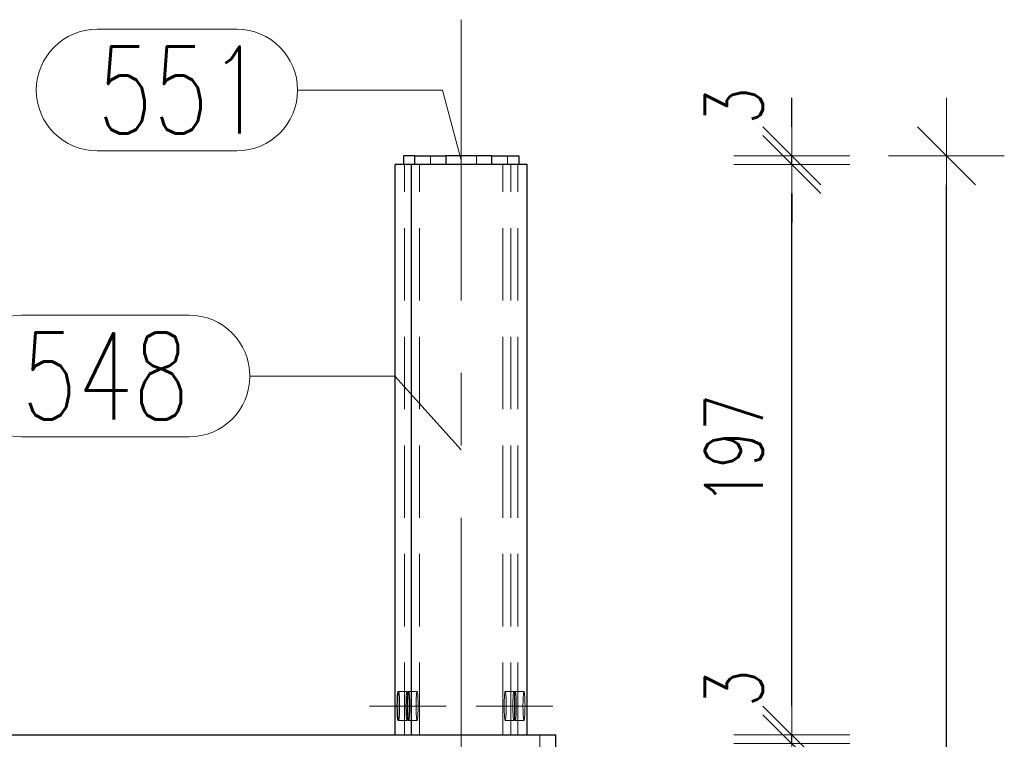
# Model space of a CAD drawing. Header units: millimetres. Extents: x -853 to -247, y 10927 to 11422.
# Tile 37 of 59: x -625 to -591, y 11129 to 11153. Entities that reach past the tile are written whole.
import ezdxf

# ---------------------------------------------------------------- set-up
doc = ezdxf.new("R2010")
doc.units = ezdxf.units.MM
doc.header["$LTSCALE"] = 10
doc.linetypes.add('HIDDEN', pattern=[0.375, 0.25, -0.125])
doc.linetypes.add('MITTE', pattern=[2, 1.25, -0.25, 0.25, -0.25])
doc.layers.get('Defpoints').update_dxf_attribs({"color": 1})
for name, color, linetype, lineweight in [('PS_DIM', 4, 'Continuous', 13), ('PS_Hidden', 2, 'HIDDEN', 9), ('PS_Mid', 5, 'MITTE', 15), ('PS_Pos', 1, 'Continuous', 15), ('PS_Shape', 161, 'Continuous', 30), ('PS_SOLID', 7, 'Continuous', 30)]:
    doc.layers.add(name, color=color, linetype=linetype, lineweight=lineweight)
doc.styles.add('simplex', font='simplex.shx', dxfattribs={"width": 0.75})
doc.dimstyles.new('1_10_PRZ', dxfattribs={"dimtxt": 2, "dimasz": 1, "dimexe": 2, "dimexo": 5, "dimgap": 1, "dimtad": 1, "dimdec": 0, "dimlfac": 10, "dimtxsty": 'simplex', "dimblk": 'dimznak', "dimcen": 2, "dimse1": 1, "dimse2": 1, "dimclrt": 3, "dimadec": 1, "dimazin": 0, "dimtfac": 1, "dimtdec": 0, "dimtix": 1, "dimtmove": 2, "dimatfit": 3, "dimldrblk": 'dim-grot', "dimfxl": 1, "dimarcsym": 0})

# ---------------------------------------------------------------- blocks, each defined once
blk = doc.blocks.new('dimznak')
at = {"color": 0}
for points in [[(0, 2), (0, -2)], [(-2, 0), (2, 0)]]:
    blk.add_lwpolyline(points, dxfattribs=at)
at = {"color": 2}
blk.add_lwpolyline([(1, 1), (-1, -1)], dxfattribs=at)
blk = doc.blocks.new('*D91')
at = {"layer": 'Defpoints', "color": 0, "transparency": 16777216}
for p in [(-606.133, 11128.403), (-598.133, 11128.403), (-606.133, 11121.003)]:
    blk.add_point(p, dxfattribs=at)
at = {"layer": 'PS_DIM', "color": 0, "lineweight": -2, "transparency": 16777216}
blk.add_line((-598.133, 11122.003), (-598.133, 11127.403), dxfattribs=at)
for p, rotation in [((-598.133, 11128.403), 90), ((-598.133, 11121.003), 270)]:
    blk.add_blockref('dimznak', p, dxfattribs=dict(at, rotation=rotation))
at = {"layer": 'PS_DIM', "color": 3, "transparency": 16777216, "insert": (-600.133, 11124.703), "char_height": 2, "attachment_point": 5, "rotation": 90, "style": 'simplex'}
blk.add_mtext('74', dxfattribs=at)
blk = doc.blocks.new('dim-grot')
blk.add_hatch(color=256).paths.add_polyline_path([(0, 0), (-2, 0.5), (-2, -0.5)])
blk.add_lwpolyline([(0, 0), (-2, 0.5), (-2, -0.5), (0, 0)])
blk = doc.blocks.new('*D92')
at = {"layer": 'Defpoints', "color": 0, "transparency": 16777216}
for p in [(-606.277, 11128.703), (-598.133, 11128.703), (-606.133, 11128.403)]:
    blk.add_point(p, dxfattribs=at)
at = {"layer": 'PS_DIM', "color": 0, "lineweight": -2, "transparency": 16777216}
for p, q in [((-598.133, 11129.703), (-598.133, 11130.703)), ((-598.133, 11128.403), (-598.133, 11128.703)), ((-598.133, 11127.403), (-598.133, 11126.403))]:
    blk.add_line(p, q, dxfattribs=at)
for p, rotation in [((-598.133, 11128.703), 270), ((-598.133, 11128.403), 90)]:
    blk.add_blockref('dimznak', p, dxfattribs=dict(at, rotation=rotation))
at = {"layer": 'PS_DIM', "color": 3, "transparency": 16777216, "insert": (-600.133, 11130.314), "char_height": 2, "attachment_point": 5, "rotation": 90, "style": 'simplex'}
blk.add_mtext('3', dxfattribs=at)
blk = doc.blocks.new('*D93')
at = {"layer": 'Defpoints', "color": 0, "transparency": 16777216}
for p in [(-607.275, 11148.403), (-598.133, 11148.403), (-606.277, 11128.703)]:
    blk.add_point(p, dxfattribs=at)
at = {"layer": 'PS_DIM', "color": 0, "lineweight": -2, "transparency": 16777216}
blk.add_line((-598.133, 11129.703), (-598.133, 11147.403), dxfattribs=at)
for p, rotation in [((-598.133, 11148.403), 90), ((-598.133, 11128.703), 270)]:
    blk.add_blockref('dimznak', p, dxfattribs=dict(at, rotation=rotation))
at = {"layer": 'PS_DIM', "color": 3, "transparency": 16777216, "insert": (-600.133, 11138.553), "char_height": 2, "attachment_point": 5, "rotation": 90, "style": 'simplex'}
blk.add_mtext('197', dxfattribs=at)
blk = doc.blocks.new('*D94')
at = {"layer": 'Defpoints', "color": 0, "transparency": 16777216}
for p in [(-607.558, 11148.703), (-607.275, 11148.403), (-598.133, 11148.703)]:
    blk.add_point(p, dxfattribs=at)
at = {"layer": 'PS_DIM', "color": 0, "lineweight": -2, "transparency": 16777216}
for p, q in [((-598.133, 11149.703), (-598.133, 11150.703)), ((-598.133, 11148.403), (-598.133, 11148.703)), ((-598.133, 11147.403), (-598.133, 11146.403))]:
    blk.add_line(p, q, dxfattribs=at)
for p, rotation in [((-598.133, 11148.703), 270), ((-598.133, 11148.403), 90)]:
    blk.add_blockref('dimznak', p, dxfattribs=dict(at, rotation=rotation))
at = {"layer": 'PS_DIM', "color": 3, "transparency": 16777216, "insert": (-600.133, 11150.425), "char_height": 2, "attachment_point": 5, "rotation": 90, "style": 'simplex'}
blk.add_mtext('3', dxfattribs=at)
blk = doc.blocks.new('*D95')
at = {"layer": 'Defpoints', "color": 0, "transparency": 16777216}
for p in [(-607.558, 11148.703), (-592.796, 11148.703), (-607.558, 10948.703)]:
    blk.add_point(p, dxfattribs=at)
at = {"layer": 'PS_DIM', "color": 0, "lineweight": -2, "transparency": 16777216}
blk.add_line((-592.796, 10949.703), (-592.796, 11147.703), dxfattribs=at)
for p, rotation in [((-592.796, 11148.703), 90), ((-592.796, 10948.703), 270)]:
    blk.add_blockref('dimznak', p, dxfattribs=dict(at, rotation=rotation))
at = {"layer": 'PS_DIM', "color": 3, "transparency": 16777216, "insert": (-594.796, 11048.703), "char_height": 2, "attachment_point": 5, "rotation": 90, "style": 'simplex'}
blk.add_mtext('2000', dxfattribs=at)
blk = doc.blocks.new('*X234')
at = {"layer": 'PS_Hidden', "color": 2, "linetype": 'HIDDEN'}
for p, q in [((-611.503, 11128.703), (-611.503, 11148.403)), ((-610.986, 11128.703), (-610.986, 11148.403)), ((-610.612, 11148.403), (-610.612, 11148.703)), ((-610.61, 11148.703), (-610.61, 11148.403)), ((-609.016, 11148.703), (-609.016, 11148.403)), ((-608.488, 11148.703), (-608.488, 11148.403)), ((-608.112, 11128.703), (-608.112, 11148.403)), ((-607.949, 11148.403), (-607.949, 11148.703)), ((-607.833, 11128.703), (-607.833, 11148.403)), ((-607.595, 11128.703), (-607.595, 11148.403)), ((-611.719, 11130.203), (-611.419, 11130.203)), ((-611.445, 11130.048), (-611.447, 11130.009)), ((-611.442, 11130.082), (-611.445, 11130.048)), ((-611.439, 11130.113), (-611.442, 11130.082)), ((-611.436, 11130.14), (-611.439, 11130.113)), ((-611.433, 11130.163), (-611.436, 11130.14)), ((-611.43, 11130.18), (-611.433, 11130.163)), ((-611.426, 11130.193), (-611.43, 11130.18)), ((-611.423, 11130.2), (-611.426, 11130.193)), ((-611.419, 11130.203), (-611.423, 11130.2)), ((-611.416, 11130.2), (-611.419, 11130.203)), ((-611.412, 11130.193), (-611.416, 11130.2)), ((-611.409, 11130.18), (-611.412, 11130.193)), ((-611.406, 11130.163), (-611.409, 11130.18)), ((-611.402, 11130.14), (-611.406, 11130.163)), ((-611.399, 11130.113), (-611.402, 11130.14)), ((-611.397, 11130.082), (-611.399, 11130.113)), ((-611.394, 11130.048), (-611.397, 11130.082)), ((-611.392, 11130.009), (-611.394, 11130.048)), ((-611.37, 11130.203), (-611.07, 11130.203)), ((-611.096, 11130.048), (-611.098, 11130.009)), ((-611.093, 11130.082), (-611.096, 11130.048)), ((-611.09, 11130.113), (-611.093, 11130.082)), ((-611.087, 11130.14), (-611.09, 11130.113)), ((-611.084, 11130.163), (-611.087, 11130.14)), ((-611.081, 11130.18), (-611.084, 11130.163)), ((-611.077, 11130.193), (-611.081, 11130.18)), ((-611.074, 11130.2), (-611.077, 11130.193)), ((-611.07, 11130.203), (-611.074, 11130.2)), ((-611.067, 11130.2), (-611.07, 11130.203)), ((-611.063, 11130.193), (-611.067, 11130.2)), ((-611.06, 11130.18), (-611.063, 11130.193)), ((-611.056, 11130.163), (-611.06, 11130.18)), ((-611.053, 11130.14), (-611.056, 11130.163)), ((-611.05, 11130.113), (-611.053, 11130.14)), ((-611.048, 11130.082), (-611.05, 11130.113)), ((-611.045, 11130.048), (-611.048, 11130.082)), ((-611.043, 11130.009), (-611.045, 11130.048)), ((-608.055, 11130.009), (-608.053, 11130.048)), ((-608.053, 11130.048), (-608.05, 11130.082)), ((-608.05, 11130.082), (-608.048, 11130.113)), ((-608.048, 11130.113), (-608.045, 11130.14)), ((-608.045, 11130.14), (-608.041, 11130.163)), ((-608.041, 11130.163), (-608.038, 11130.18)), ((-608.038, 11130.18), (-608.035, 11130.193)), ((-608.035, 11130.193), (-608.031, 11130.2)), ((-608.031, 11130.2), (-608.028, 11130.203)), ((-608.028, 11130.203), (-608.024, 11130.2)), ((-608.028, 11130.203), (-607.728, 11130.203)), ((-608.024, 11130.2), (-608.021, 11130.193)), ((-608.021, 11130.193), (-608.017, 11130.18)), ((-608.017, 11130.18), (-608.014, 11130.163)), ((-608.014, 11130.163), (-608.011, 11130.14)), ((-608.011, 11130.14), (-608.008, 11130.113)), ((-608.008, 11130.113), (-608.005, 11130.082)), ((-608.005, 11130.082), (-608.002, 11130.048)), ((-608.002, 11130.048), (-608, 11130.009)), ((-607.754, 11130.048), (-607.756, 11130.009)), ((-607.751, 11130.082), (-607.754, 11130.048)), ((-607.748, 11130.113), (-607.751, 11130.082)), ((-607.745, 11130.14), (-607.748, 11130.113)), ((-607.742, 11130.163), (-607.745, 11130.14)), ((-607.739, 11130.18), (-607.742, 11130.163)), ((-607.735, 11130.193), (-607.739, 11130.18)), ((-607.732, 11130.2), (-607.735, 11130.193)), ((-607.728, 11130.203), (-607.732, 11130.2)), ((-607.725, 11130.2), (-607.728, 11130.203)), ((-607.721, 11130.193), (-607.725, 11130.2)), ((-607.718, 11130.18), (-607.721, 11130.193)), ((-607.715, 11130.163), (-607.718, 11130.18)), ((-607.711, 11130.14), (-607.715, 11130.163)), ((-607.708, 11130.113), (-607.711, 11130.14)), ((-607.706, 11130.082), (-607.708, 11130.113)), ((-607.703, 11130.048), (-607.706, 11130.082)), ((-607.706, 11130.009), (-607.704, 11130.048)), ((-607.704, 11130.048), (-607.701, 11130.082)), ((-607.701, 11130.009), (-607.703, 11130.048)), ((-607.701, 11130.082), (-607.699, 11130.113)), ((-607.699, 11130.113), (-607.696, 11130.14)), ((-607.696, 11130.14), (-607.692, 11130.163)), ((-607.692, 11130.163), (-607.689, 11130.18)), ((-607.689, 11130.18), (-607.686, 11130.193)), ((-607.686, 11130.193), (-607.682, 11130.2)), ((-607.682, 11130.2), (-607.679, 11130.203)), ((-607.679, 11130.203), (-607.675, 11130.2)), ((-607.679, 11130.203), (-607.379, 11130.203)), ((-607.675, 11130.2), (-607.672, 11130.193)), ((-607.672, 11130.193), (-607.668, 11130.18)), ((-607.668, 11130.18), (-607.665, 11130.163)), ((-607.665, 11130.163), (-607.662, 11130.14)), ((-607.662, 11130.14), (-607.659, 11130.113)), ((-607.659, 11130.113), (-607.656, 11130.082)), ((-607.656, 11130.082), (-607.653, 11130.048)), ((-607.653, 11130.048), (-607.651, 11130.009)), ((-607.405, 11130.048), (-607.407, 11130.009)), ((-607.402, 11130.082), (-607.405, 11130.048)), ((-607.399, 11130.113), (-607.402, 11130.082)), ((-607.396, 11130.14), (-607.399, 11130.113)), ((-607.393, 11130.163), (-607.396, 11130.14)), ((-607.39, 11130.18), (-607.393, 11130.163)), ((-607.386, 11130.193), (-607.39, 11130.18)), ((-607.383, 11130.2), (-607.386, 11130.193)), ((-607.379, 11130.203), (-607.383, 11130.2)), ((-607.376, 11130.2), (-607.379, 11130.203)), ((-607.372, 11130.193), (-607.376, 11130.2)), ((-607.369, 11130.18), (-607.372, 11130.193)), ((-607.366, 11130.163), (-607.369, 11130.18)), ((-607.362, 11130.14), (-607.366, 11130.163)), ((-607.359, 11130.113), (-607.362, 11130.14)), ((-607.357, 11130.082), (-607.359, 11130.113)), ((-607.354, 11130.048), (-607.357, 11130.082)), ((-607.352, 11130.009), (-607.354, 11130.048)), ((-611.453, 11129.828), (-611.454, 11129.779)), ((-611.454, 11129.779), (-611.454, 11129.728)), ((-611.454, 11129.728), (-611.454, 11129.678)), ((-611.452, 11129.877), (-611.453, 11129.828)), ((-611.451, 11129.923), (-611.452, 11129.877)), ((-611.449, 11129.968), (-611.451, 11129.923)), ((-611.447, 11130.009), (-611.449, 11129.968)), ((-611.39, 11129.968), (-611.392, 11130.009)), ((-611.388, 11129.923), (-611.39, 11129.968)), ((-611.387, 11129.877), (-611.388, 11129.923)), ((-611.386, 11129.828), (-611.387, 11129.877)), ((-611.385, 11129.779), (-611.386, 11129.828)), ((-611.385, 11129.728), (-611.385, 11129.779)), ((-611.385, 11129.678), (-611.385, 11129.728)), ((-611.104, 11129.828), (-611.105, 11129.779)), ((-611.105, 11129.779), (-611.105, 11129.728)), ((-611.105, 11129.728), (-611.105, 11129.678)), ((-611.103, 11129.877), (-611.104, 11129.828)), ((-611.102, 11129.923), (-611.103, 11129.877)), ((-611.1, 11129.968), (-611.102, 11129.923)), ((-611.098, 11130.009), (-611.1, 11129.968)), ((-611.041, 11129.968), (-611.043, 11130.009)), ((-611.039, 11129.923), (-611.041, 11129.968)), ((-611.038, 11129.877), (-611.039, 11129.923)), ((-611.036, 11129.828), (-611.038, 11129.877)), ((-611.036, 11129.779), (-611.036, 11129.828)), ((-611.035, 11129.728), (-611.036, 11129.779)), ((-611.035, 11129.678), (-611.035, 11129.728)), ((-608.063, 11129.728), (-608.062, 11129.779)), ((-608.063, 11129.678), (-608.063, 11129.728)), ((-608.062, 11129.828), (-608.06, 11129.877)), ((-608.062, 11129.779), (-608.062, 11129.828)), ((-608.06, 11129.877), (-608.059, 11129.923)), ((-608.059, 11129.923), (-608.057, 11129.968)), ((-608.057, 11129.968), (-608.055, 11130.009)), ((-608, 11130.009), (-607.998, 11129.968)), ((-607.998, 11129.968), (-607.996, 11129.923)), ((-607.996, 11129.923), (-607.995, 11129.877)), ((-607.995, 11129.877), (-607.994, 11129.828)), ((-607.994, 11129.828), (-607.993, 11129.779)), ((-607.993, 11129.779), (-607.993, 11129.728)), ((-607.993, 11129.728), (-607.993, 11129.678)), ((-607.762, 11129.828), (-607.763, 11129.779)), ((-607.763, 11129.779), (-607.763, 11129.728)), ((-607.763, 11129.728), (-607.763, 11129.678)), ((-607.761, 11129.877), (-607.762, 11129.828)), ((-607.76, 11129.923), (-607.761, 11129.877)), ((-607.758, 11129.968), (-607.76, 11129.923)), ((-607.756, 11130.009), (-607.758, 11129.968)), ((-607.713, 11129.779), (-607.712, 11129.828)), ((-607.713, 11129.728), (-607.713, 11129.779)), ((-607.713, 11129.678), (-607.713, 11129.728)), ((-607.712, 11129.828), (-607.711, 11129.877)), ((-607.711, 11129.877), (-607.71, 11129.923)), ((-607.71, 11129.923), (-607.708, 11129.968)), ((-607.708, 11129.968), (-607.706, 11130.009)), ((-607.699, 11129.968), (-607.701, 11130.009)), ((-607.697, 11129.923), (-607.699, 11129.968)), ((-607.696, 11129.877), (-607.697, 11129.923)), ((-607.695, 11129.828), (-607.696, 11129.877)), ((-607.694, 11129.779), (-607.695, 11129.828)), ((-607.694, 11129.728), (-607.694, 11129.779)), ((-607.694, 11129.678), (-607.694, 11129.728)), ((-607.651, 11130.009), (-607.649, 11129.968)), ((-607.649, 11129.968), (-607.647, 11129.923)), ((-607.647, 11129.923), (-607.646, 11129.877)), ((-607.646, 11129.877), (-607.645, 11129.828)), ((-607.645, 11129.828), (-607.644, 11129.779)), ((-607.644, 11129.779), (-607.644, 11129.728)), ((-607.644, 11129.728), (-607.644, 11129.678)), ((-607.413, 11129.828), (-607.414, 11129.779)), ((-607.414, 11129.779), (-607.414, 11129.728)), ((-607.414, 11129.728), (-607.414, 11129.678)), ((-607.412, 11129.877), (-607.413, 11129.828)), ((-607.411, 11129.923), (-607.412, 11129.877)), ((-607.409, 11129.968), (-607.411, 11129.923)), ((-607.407, 11130.009), (-607.409, 11129.968)), ((-607.35, 11129.968), (-607.352, 11130.009)), ((-607.348, 11129.923), (-607.35, 11129.968)), ((-607.347, 11129.877), (-607.348, 11129.923)), ((-607.345, 11129.828), (-607.347, 11129.877)), ((-607.345, 11129.779), (-607.345, 11129.828)), ((-607.344, 11129.728), (-607.345, 11129.779)), ((-607.344, 11129.678), (-607.344, 11129.728)), ((-611.454, 11129.678), (-611.454, 11129.627)), ((-611.454, 11129.627), (-611.453, 11129.578)), ((-611.453, 11129.578), (-611.452, 11129.529)), ((-611.452, 11129.529), (-611.451, 11129.483)), ((-611.451, 11129.483), (-611.449, 11129.439)), ((-611.449, 11129.439), (-611.447, 11129.397)), ((-611.447, 11129.397), (-611.445, 11129.359)), ((-611.445, 11129.359), (-611.442, 11129.324)), ((-611.397, 11129.324), (-611.394, 11129.359)), ((-611.394, 11129.359), (-611.392, 11129.397)), ((-611.392, 11129.397), (-611.39, 11129.439)), ((-611.39, 11129.439), (-611.388, 11129.483)), ((-611.388, 11129.483), (-611.387, 11129.529)), ((-611.387, 11129.529), (-611.386, 11129.578)), ((-611.386, 11129.578), (-611.385, 11129.627)), ((-611.385, 11129.627), (-611.385, 11129.678)), ((-611.105, 11129.678), (-611.105, 11129.627)), ((-611.105, 11129.627), (-611.104, 11129.578)), ((-611.104, 11129.578), (-611.103, 11129.529)), ((-611.103, 11129.529), (-611.102, 11129.483)), ((-611.102, 11129.483), (-611.1, 11129.439)), ((-611.1, 11129.439), (-611.098, 11129.397)), ((-611.098, 11129.397), (-611.096, 11129.359)), ((-611.096, 11129.359), (-611.093, 11129.324)), ((-611.048, 11129.324), (-611.045, 11129.359)), ((-611.045, 11129.359), (-611.043, 11129.397)), ((-611.043, 11129.397), (-611.041, 11129.439)), ((-611.041, 11129.439), (-611.039, 11129.483)), ((-611.039, 11129.483), (-611.038, 11129.529)), ((-611.038, 11129.529), (-611.036, 11129.578)), ((-611.036, 11129.627), (-611.035, 11129.678)), ((-611.036, 11129.578), (-611.036, 11129.627)), ((-608.062, 11129.627), (-608.063, 11129.678)), ((-608.062, 11129.578), (-608.062, 11129.627)), ((-608.06, 11129.529), (-608.062, 11129.578)), ((-608.059, 11129.483), (-608.06, 11129.529)), ((-608.057, 11129.439), (-608.059, 11129.483)), ((-608.055, 11129.397), (-608.057, 11129.439)), ((-608.053, 11129.359), (-608.055, 11129.397)), ((-608.05, 11129.324), (-608.053, 11129.359)), ((-608.002, 11129.359), (-608.005, 11129.324)), ((-608, 11129.397), (-608.002, 11129.359)), ((-607.998, 11129.439), (-608, 11129.397)), ((-607.996, 11129.483), (-607.998, 11129.439)), ((-607.995, 11129.529), (-607.996, 11129.483)), ((-607.994, 11129.578), (-607.995, 11129.529)), ((-607.993, 11129.627), (-607.994, 11129.578)), ((-607.993, 11129.678), (-607.993, 11129.627)), ((-607.763, 11129.678), (-607.763, 11129.627)), ((-607.763, 11129.627), (-607.762, 11129.578)), ((-607.762, 11129.578), (-607.761, 11129.529)), ((-607.761, 11129.529), (-607.76, 11129.483)), ((-607.76, 11129.483), (-607.758, 11129.439)), ((-607.758, 11129.439), (-607.756, 11129.397)), ((-607.756, 11129.397), (-607.754, 11129.359)), ((-607.754, 11129.359), (-607.751, 11129.324)), ((-607.713, 11129.627), (-607.713, 11129.678)), ((-607.712, 11129.578), (-607.713, 11129.627)), ((-607.711, 11129.529), (-607.712, 11129.578)), ((-607.71, 11129.483), (-607.711, 11129.529)), ((-607.708, 11129.439), (-607.71, 11129.483)), ((-607.706, 11129.397), (-607.708, 11129.439)), ((-607.704, 11129.359), (-607.706, 11129.397)), ((-607.706, 11129.324), (-607.703, 11129.359)), ((-607.701, 11129.324), (-607.704, 11129.359)), ((-607.703, 11129.359), (-607.701, 11129.397)), ((-607.701, 11129.397), (-607.699, 11129.439)), ((-607.699, 11129.439), (-607.697, 11129.483)), ((-607.697, 11129.483), (-607.696, 11129.529)), ((-607.696, 11129.529), (-607.695, 11129.578)), ((-607.695, 11129.578), (-607.694, 11129.627)), ((-607.694, 11129.627), (-607.694, 11129.678)), ((-607.653, 11129.359), (-607.656, 11129.324)), ((-607.651, 11129.397), (-607.653, 11129.359)), ((-607.649, 11129.439), (-607.651, 11129.397)), ((-607.647, 11129.483), (-607.649, 11129.439)), ((-607.646, 11129.529), (-607.647, 11129.483)), ((-607.645, 11129.578), (-607.646, 11129.529)), ((-607.644, 11129.627), (-607.645, 11129.578)), ((-607.644, 11129.678), (-607.644, 11129.627)), ((-607.414, 11129.678), (-607.414, 11129.627)), ((-607.414, 11129.627), (-607.413, 11129.578)), ((-607.413, 11129.578), (-607.412, 11129.529)), ((-607.412, 11129.529), (-607.411, 11129.483)), ((-607.411, 11129.483), (-607.409, 11129.439)), ((-607.409, 11129.439), (-607.407, 11129.397)), ((-607.407, 11129.397), (-607.405, 11129.359)), ((-607.405, 11129.359), (-607.402, 11129.324)), ((-607.357, 11129.324), (-607.354, 11129.359)), ((-607.354, 11129.359), (-607.352, 11129.397)), ((-607.352, 11129.397), (-607.35, 11129.439)), ((-607.35, 11129.439), (-607.348, 11129.483)), ((-607.348, 11129.483), (-607.347, 11129.529)), ((-607.347, 11129.529), (-607.345, 11129.578)), ((-607.345, 11129.627), (-607.344, 11129.678)), ((-607.345, 11129.578), (-607.345, 11129.627)), ((-611.719, 11129.203), (-611.419, 11129.203)), ((-611.442, 11129.324), (-611.439, 11129.293)), ((-611.439, 11129.293), (-611.436, 11129.266)), ((-611.436, 11129.266), (-611.433, 11129.244)), ((-611.433, 11129.244), (-611.43, 11129.226)), ((-611.43, 11129.226), (-611.426, 11129.213)), ((-611.426, 11129.213), (-611.423, 11129.206)), ((-611.423, 11129.206), (-611.419, 11129.203)), ((-611.419, 11129.203), (-611.416, 11129.206)), ((-611.416, 11129.206), (-611.412, 11129.213)), ((-611.412, 11129.213), (-611.409, 11129.226)), ((-611.409, 11129.226), (-611.406, 11129.244)), ((-611.406, 11129.244), (-611.402, 11129.266)), ((-611.402, 11129.266), (-611.399, 11129.293)), ((-611.399, 11129.293), (-611.397, 11129.324)), ((-611.37, 11129.203), (-611.07, 11129.203)), ((-611.093, 11129.324), (-611.09, 11129.293)), ((-611.09, 11129.293), (-611.087, 11129.266)), ((-611.087, 11129.266), (-611.084, 11129.244)), ((-611.084, 11129.244), (-611.081, 11129.226)), ((-611.081, 11129.226), (-611.077, 11129.213)), ((-611.077, 11129.213), (-611.074, 11129.206)), ((-611.074, 11129.206), (-611.07, 11129.203)), ((-611.07, 11129.203), (-611.067, 11129.206)), ((-611.067, 11129.206), (-611.063, 11129.213)), ((-611.063, 11129.213), (-611.06, 11129.226)), ((-611.06, 11129.226), (-611.056, 11129.244)), ((-611.056, 11129.244), (-611.053, 11129.266)), ((-611.053, 11129.266), (-611.05, 11129.293)), ((-611.05, 11129.293), (-611.048, 11129.324)), ((-608.048, 11129.293), (-608.05, 11129.324)), ((-608.045, 11129.266), (-608.048, 11129.293)), ((-608.041, 11129.244), (-608.045, 11129.266)), ((-608.038, 11129.226), (-608.041, 11129.244)), ((-608.035, 11129.213), (-608.038, 11129.226)), ((-608.031, 11129.206), (-608.035, 11129.213)), ((-608.028, 11129.203), (-608.031, 11129.206)), ((-608.024, 11129.206), (-608.028, 11129.203)), ((-608.028, 11129.203), (-607.728, 11129.203)), ((-608.021, 11129.213), (-608.024, 11129.206)), ((-608.017, 11129.226), (-608.021, 11129.213)), ((-608.014, 11129.244), (-608.017, 11129.226)), ((-608.011, 11129.266), (-608.014, 11129.244)), ((-608.008, 11129.293), (-608.011, 11129.266)), ((-608.005, 11129.324), (-608.008, 11129.293)), ((-607.751, 11129.324), (-607.748, 11129.293)), ((-607.748, 11129.293), (-607.745, 11129.266)), ((-607.745, 11129.266), (-607.742, 11129.244)), ((-607.742, 11129.244), (-607.739, 11129.226)), ((-607.739, 11129.226), (-607.735, 11129.213)), ((-607.735, 11129.213), (-607.732, 11129.206)), ((-607.732, 11129.206), (-607.728, 11129.203)), ((-607.728, 11129.203), (-607.725, 11129.206)), ((-607.725, 11129.206), (-607.721, 11129.213)), ((-607.721, 11129.213), (-607.718, 11129.226)), ((-607.718, 11129.226), (-607.715, 11129.244)), ((-607.715, 11129.244), (-607.711, 11129.266)), ((-607.711, 11129.266), (-607.708, 11129.293)), ((-607.708, 11129.293), (-607.706, 11129.324)), ((-607.699, 11129.293), (-607.701, 11129.324)), ((-607.696, 11129.266), (-607.699, 11129.293)), ((-607.692, 11129.244), (-607.696, 11129.266)), ((-607.689, 11129.226), (-607.692, 11129.244)), ((-607.686, 11129.213), (-607.689, 11129.226)), ((-607.682, 11129.206), (-607.686, 11129.213)), ((-607.679, 11129.203), (-607.682, 11129.206)), ((-607.675, 11129.206), (-607.679, 11129.203)), ((-607.679, 11129.203), (-607.379, 11129.203)), ((-607.672, 11129.213), (-607.675, 11129.206)), ((-607.668, 11129.226), (-607.672, 11129.213)), ((-607.665, 11129.244), (-607.668, 11129.226)), ((-607.662, 11129.266), (-607.665, 11129.244)), ((-607.659, 11129.293), (-607.662, 11129.266)), ((-607.656, 11129.324), (-607.659, 11129.293)), ((-607.402, 11129.324), (-607.399, 11129.293)), ((-607.399, 11129.293), (-607.396, 11129.266)), ((-607.396, 11129.266), (-607.393, 11129.244)), ((-607.393, 11129.244), (-607.39, 11129.226)), ((-607.39, 11129.226), (-607.386, 11129.213)), ((-607.386, 11129.213), (-607.383, 11129.206)), ((-607.383, 11129.206), (-607.379, 11129.203)), ((-607.379, 11129.203), (-607.376, 11129.206)), ((-607.376, 11129.206), (-607.372, 11129.213)), ((-607.372, 11129.213), (-607.369, 11129.226)), ((-607.369, 11129.226), (-607.366, 11129.244)), ((-607.366, 11129.244), (-607.362, 11129.266)), ((-607.362, 11129.266), (-607.359, 11129.293)), ((-607.359, 11129.293), (-607.357, 11129.324)), ((-606.836, 11128.703), (-606.836, 11120.703))]:
    blk.add_line(p, q, dxfattribs=at)
at = {"layer": 'PS_Mid', "color": 5, "linetype": 'MITTE'}
for p, q in [((-609.549, 11123.703), (-609.549, 11153.403)), ((-610.419, 11129.703), (-612.719, 11129.703)), ((-610.07, 11129.703), (-612.37, 11129.703)), ((-606.728, 11129.703), (-609.028, 11129.703)), ((-606.379, 11129.703), (-608.679, 11129.703))]:
    blk.add_line(p, q, dxfattribs=at)
at = {"layer": 'PS_SOLID', "color": 7, "linetype": 'Continuous'}
for p, q in [((-611.823, 11128.703), (-611.823, 11148.403)), ((-611.265, 11148.403), (-611.823, 11148.403)), ((-611.54, 11148.703), (-611.54, 11148.403)), ((-611.149, 11148.703), (-611.54, 11148.703)), ((-607.275, 11148.403), (-611.265, 11148.403)), ((-611.265, 11128.703), (-611.265, 11148.403)), ((-611.149, 11148.403), (-611.149, 11148.703)), ((-611.149, 11148.703), (-610.082, 11148.703)), ((-608.486, 11148.703), (-610.082, 11148.703)), ((-610.082, 11148.703), (-610.082, 11148.403)), ((-608.486, 11148.703), (-607.558, 11148.703)), ((-608.486, 11148.403), (-608.486, 11148.703)), ((-607.558, 11148.703), (-607.558, 11148.403)), ((-607.275, 11128.703), (-607.275, 11148.403)), ((-611.746, 11130.009), (-611.744, 11130.048)), ((-611.744, 11130.048), (-611.741, 11130.082)), ((-611.741, 11130.082), (-611.739, 11130.113)), ((-611.739, 11130.113), (-611.736, 11130.14)), ((-611.736, 11130.14), (-611.732, 11130.163)), ((-611.732, 11130.163), (-611.729, 11130.18)), ((-611.729, 11130.18), (-611.726, 11130.193)), ((-611.726, 11130.193), (-611.722, 11130.2)), ((-611.722, 11130.2), (-611.719, 11130.203)), ((-611.719, 11130.203), (-611.715, 11130.2)), ((-611.715, 11130.2), (-611.712, 11130.193)), ((-611.712, 11130.193), (-611.708, 11130.18)), ((-611.708, 11130.18), (-611.705, 11130.163)), ((-611.705, 11130.163), (-611.702, 11130.14)), ((-611.702, 11130.14), (-611.699, 11130.113)), ((-611.699, 11130.113), (-611.696, 11130.082)), ((-611.696, 11130.082), (-611.693, 11130.048)), ((-611.693, 11130.048), (-611.691, 11130.009)), ((-611.397, 11130.009), (-611.395, 11130.048)), ((-611.395, 11130.048), (-611.392, 11130.082)), ((-611.392, 11130.082), (-611.389, 11130.113)), ((-611.389, 11130.113), (-611.386, 11130.14)), ((-611.386, 11130.14), (-611.383, 11130.163)), ((-611.383, 11130.163), (-611.38, 11130.18)), ((-611.38, 11130.18), (-611.377, 11130.193)), ((-611.377, 11130.193), (-611.373, 11130.2)), ((-611.373, 11130.2), (-611.37, 11130.203)), ((-611.37, 11130.203), (-611.366, 11130.2)), ((-611.366, 11130.2), (-611.363, 11130.193)), ((-611.363, 11130.193), (-611.359, 11130.18)), ((-611.359, 11130.18), (-611.356, 11130.163)), ((-611.356, 11130.163), (-611.353, 11130.14)), ((-611.353, 11130.14), (-611.35, 11130.113)), ((-611.35, 11130.113), (-611.347, 11130.082)), ((-611.347, 11130.082), (-611.344, 11130.048)), ((-611.344, 11130.048), (-611.342, 11130.009)), ((-611.754, 11129.728), (-611.753, 11129.779)), ((-611.754, 11129.678), (-611.754, 11129.728)), ((-611.753, 11129.779), (-611.752, 11129.828)), ((-611.752, 11129.828), (-611.751, 11129.877)), ((-611.751, 11129.877), (-611.75, 11129.923)), ((-611.75, 11129.923), (-611.748, 11129.968)), ((-611.748, 11129.968), (-611.746, 11130.009)), ((-611.691, 11130.009), (-611.689, 11129.968)), ((-611.689, 11129.968), (-611.687, 11129.923)), ((-611.687, 11129.923), (-611.686, 11129.877)), ((-611.686, 11129.877), (-611.685, 11129.828)), ((-611.685, 11129.828), (-611.684, 11129.779)), ((-611.684, 11129.779), (-611.684, 11129.728)), ((-611.684, 11129.728), (-611.684, 11129.678)), ((-611.404, 11129.779), (-611.403, 11129.828)), ((-611.404, 11129.728), (-611.404, 11129.779)), ((-611.404, 11129.678), (-611.404, 11129.728)), ((-611.403, 11129.828), (-611.402, 11129.877)), ((-611.402, 11129.877), (-611.401, 11129.923)), ((-611.401, 11129.923), (-611.399, 11129.968)), ((-611.399, 11129.968), (-611.397, 11130.009)), ((-611.342, 11130.009), (-611.34, 11129.968)), ((-611.34, 11129.968), (-611.338, 11129.923)), ((-611.338, 11129.923), (-611.337, 11129.877)), ((-611.337, 11129.877), (-611.336, 11129.828)), ((-611.336, 11129.828), (-611.335, 11129.779)), ((-611.335, 11129.779), (-611.335, 11129.728)), ((-611.335, 11129.728), (-611.335, 11129.678)), ((-611.753, 11129.627), (-611.754, 11129.678)), ((-611.752, 11129.578), (-611.753, 11129.627)), ((-611.751, 11129.529), (-611.752, 11129.578)), ((-611.75, 11129.483), (-611.751, 11129.529)), ((-611.748, 11129.439), (-611.75, 11129.483)), ((-611.746, 11129.397), (-611.748, 11129.439)), ((-611.744, 11129.359), (-611.746, 11129.397)), ((-611.741, 11129.324), (-611.744, 11129.359)), ((-611.693, 11129.359), (-611.696, 11129.324)), ((-611.691, 11129.397), (-611.693, 11129.359)), ((-611.689, 11129.439), (-611.691, 11129.397)), ((-611.687, 11129.483), (-611.689, 11129.439)), ((-611.686, 11129.529), (-611.687, 11129.483)), ((-611.685, 11129.578), (-611.686, 11129.529)), ((-611.684, 11129.627), (-611.685, 11129.578)), ((-611.684, 11129.678), (-611.684, 11129.627)), ((-611.404, 11129.627), (-611.404, 11129.678)), ((-611.403, 11129.578), (-611.404, 11129.627)), ((-611.402, 11129.529), (-611.403, 11129.578)), ((-611.401, 11129.483), (-611.402, 11129.529)), ((-611.399, 11129.439), (-611.401, 11129.483)), ((-611.397, 11129.397), (-611.399, 11129.439)), ((-611.395, 11129.359), (-611.397, 11129.397)), ((-611.392, 11129.324), (-611.395, 11129.359)), ((-611.344, 11129.359), (-611.347, 11129.324)), ((-611.342, 11129.397), (-611.344, 11129.359)), ((-611.34, 11129.439), (-611.342, 11129.397)), ((-611.338, 11129.483), (-611.34, 11129.439)), ((-611.337, 11129.529), (-611.338, 11129.483)), ((-611.336, 11129.578), (-611.337, 11129.529)), ((-611.335, 11129.627), (-611.336, 11129.578)), ((-611.335, 11129.678), (-611.335, 11129.627)), ((-611.739, 11129.293), (-611.741, 11129.324)), ((-611.736, 11129.266), (-611.739, 11129.293)), ((-611.732, 11129.244), (-611.736, 11129.266)), ((-611.729, 11129.226), (-611.732, 11129.244)), ((-611.726, 11129.213), (-611.729, 11129.226)), ((-611.722, 11129.206), (-611.726, 11129.213)), ((-611.719, 11129.203), (-611.722, 11129.206)), ((-611.715, 11129.206), (-611.719, 11129.203)), ((-611.712, 11129.213), (-611.715, 11129.206)), ((-611.708, 11129.226), (-611.712, 11129.213)), ((-611.705, 11129.244), (-611.708, 11129.226)), ((-611.702, 11129.266), (-611.705, 11129.244)), ((-611.699, 11129.293), (-611.702, 11129.266)), ((-611.696, 11129.324), (-611.699, 11129.293)), ((-611.389, 11129.293), (-611.392, 11129.324)), ((-611.386, 11129.266), (-611.389, 11129.293)), ((-611.383, 11129.244), (-611.386, 11129.266)), ((-611.38, 11129.226), (-611.383, 11129.244)), ((-611.377, 11129.213), (-611.38, 11129.226)), ((-611.373, 11129.206), (-611.377, 11129.213)), ((-611.37, 11129.203), (-611.373, 11129.206)), ((-611.366, 11129.206), (-611.37, 11129.203)), ((-611.363, 11129.213), (-611.366, 11129.206)), ((-611.359, 11129.226), (-611.363, 11129.213)), ((-611.356, 11129.244), (-611.359, 11129.226)), ((-611.353, 11129.266), (-611.356, 11129.244)), ((-611.35, 11129.293), (-611.353, 11129.266)), ((-611.347, 11129.324), (-611.35, 11129.293)), ((-779.436, 11128.703), (-606.277, 11128.703)), ((-611.265, 11128.703), (-607.275, 11128.703)), ((-606.277, 11120.703), (-606.277, 11128.703))]:
    blk.add_line(p, q, dxfattribs=at)
blk = doc.blocks.new('*X254')
at = {"color": 1}
for p, q in [((-624.728, 11143.198), (-618.943, 11143.198)), ((-616.843, 11141.098), (-611.843, 11141.098)), ((-609.549, 11138.553), (-611.843, 11141.098)), ((-624.728, 11138.998), (-618.943, 11138.998))]:
    blk.add_line(p, q, dxfattribs=at)
for centre, start, end in [((-624.728, 11141.098), 90, 270), ((-618.943, 11141.098), 270, 90)]:
    blk.add_arc(centre, 2.1, start, end, dxfattribs=at)
at = {"color": 30, "style": 'simplex', "width": 0.75}
blk.add_text('548', height=3, dxfattribs=at).set_placement((-624.728, 11139.598))
blk = doc.blocks.new('*X255')
at = {"color": 1}
for p, q in [((-622.117, 11153.073), (-617.296, 11153.073)), ((-615.196, 11150.973), (-610.196, 11150.973)), ((-609.549, 11148.553), (-610.196, 11150.973)), ((-622.117, 11148.873), (-617.296, 11148.873))]:
    blk.add_line(p, q, dxfattribs=at)
for centre, start, end in [((-622.117, 11150.973), 90, 270), ((-617.296, 11150.973), 270, 90)]:
    blk.add_arc(centre, 2.1, start, end, dxfattribs=at)
at = {"color": 30, "style": 'simplex', "width": 0.75}
blk.add_text('551', height=3, dxfattribs=at).set_placement((-622.117, 11149.473))

msp = doc.modelspace()

# ---------------------------------------------------------------- block references
at = {"layer": 'PS_Pos'}
for name in ['*X255', '*X254']:
    msp.add_blockref(name, (0, 0), dxfattribs=at)
at = {"layer": 'PS_Shape', "color": 31}
msp.add_blockref('*X234', (0, 0), dxfattribs=at)

# ---------------------------------------------------------------- dimensions: what is measured, and where the dimension line sits
at = {"layer": 'PS_DIM'}
for base, p1, p2, picture, middle in [((-598.133, 11148.703), (-607.275, 11148.403), (-607.558, 11148.703), '*D94', (-600.133, 11150.425)), ((-598.133, 11128.703), (-606.133, 11128.403), (-606.277, 11128.703), '*D92', (-600.133, 11130.314))]:
    dim = msp.add_linear_dim(base=base, p1=p1, p2=p2, angle=90, dimstyle='1_10_PRZ', dxfattribs=at)
    dim.commit()
    dim.dimension.update_dxf_attribs({"geometry": picture, "text_midpoint": middle, "dimtype": 128})
for base, p1, p2, picture, middle in [((-592.796, 11148.703), (-607.558, 10948.703), (-607.558, 11148.703), '*D95', (-594.796, 11048.703)), ((-598.133, 11148.403), (-606.277, 11128.703), (-607.275, 11148.403), '*D93', (-600.133, 11138.553)), ((-598.133, 11128.403), (-606.133, 11121.003), (-606.133, 11128.403), '*D91', (-600.133, 11124.703))]:
    dim = msp.add_linear_dim(base=base, p1=p1, p2=p2, angle=90, dimstyle='1_10_PRZ', dxfattribs=at)
    dim.commit()
    dim.dimension.update_dxf_attribs({"geometry": picture, "text_midpoint": middle})

doc.saveas('drawing.dxf')
